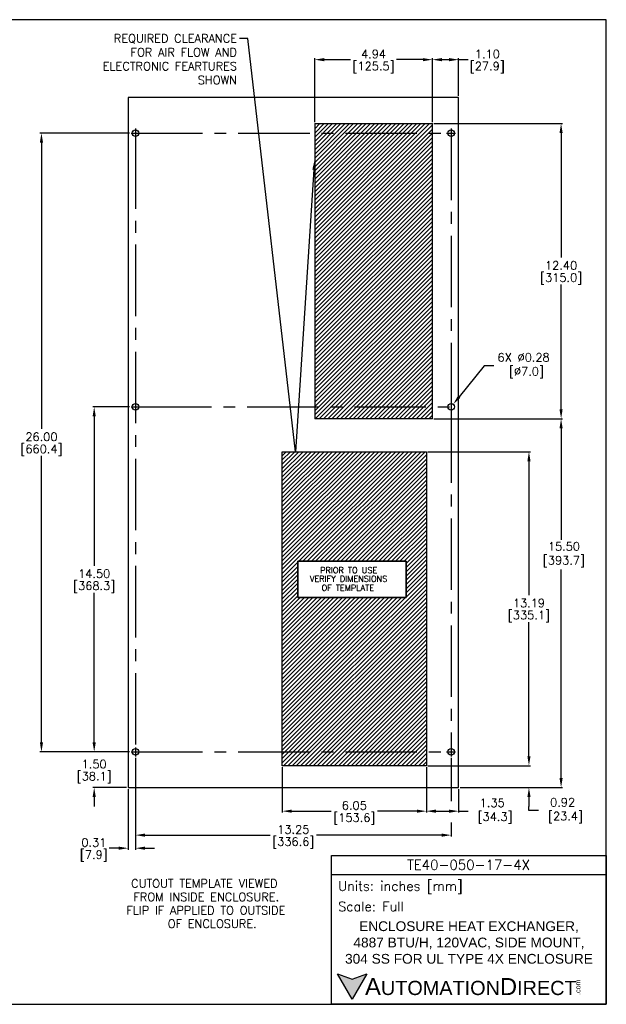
# Model space of a CAD drawing. Extents: x 897.4 to 969.3, y -8.5 to 32.8.
# Tile 4 of 4: x 944.7 to 969.3, y -8.5 to 32.8. Entities that reach past the tile are written whole.
import ezdxf
from ezdxf import colors
from ezdxf.entities.mleader import LeaderData, LeaderLine
from ezdxf.enums import TextEntityAlignment as Align
from ezdxf.math import Vec2, Vec3

# ---------------------------------------------------------------- set-up
doc = ezdxf.new("R2010")
doc.units = 0
doc.header["$LTSCALE"] = 4
doc.header["$MEASUREMENT"] = 0
doc.linetypes.add('CENTER2', pattern=[1.125, 0.75, -0.125, 0.125, -0.125])
doc.layers.get('0').update_dxf_attribs({"linetype": 'CONTINUOUS'})
doc.layers.get('DEFPOINTS').update_dxf_attribs({"linetype": 'CONTINUOUS'})
for name, color, linetype in [('CENTER', 40, 'CENTER2'), ('DIMENSIONS', 140, 'CONTINUOUS'), ('DIMENSIONS @ 1', 140, 'CONTINUOUS'), ('Hatch', 140, 'CONTINUOUS'), ('TEXT', 140, 'CONTINUOUS')]:
    doc.layers.add(name, color=color, linetype=linetype)
doc.styles.add('\\M+2ABAC\\M+2A6A11', font='txt')
doc.styles.add('ROMANS', font='romans.shx')
doc.styles.get("Standard").update_dxf_attribs({"font": 'romans.shx'})
doc.dimstyles.get("Standard").update_dxf_attribs({"dimtxt": 0.35, "dimasz": 0.4, "dimexe": 0.0625, "dimexo": 0.0625, "dimgap": 0.0625, "dimtad": 0, "dimtih": 1, "dimtoh": 1, "dimzin": 0, "dimdsep": 46, "dimtxsty": 'Standard', "dimcen": 0, "dimadec": 0, "dimazin": 0, "dimtfac": 1, "dimtofl": 0, "dimtmove": 0, "dimatfit": 3, "dimfxl": 0, "dimtolj": 1, "dimtzin": 0, "dimarcsym": 0})
pattern_1 = [(45, (902.7013, 26.75135), (-0.08838835, 0.08838835), [])]

# ---------------------------------------------------------------- blocks, each defined once
blk = doc.blocks.new('*D3')
at = {"layer": 'DEFPOINTS', "color": 0}
for p in [(949.347, 2.071), (947.8, 0.571), (949.222, 0.571)]:
    blk.add_point(p, dxfattribs=at)
at = {"layer": 'DIMENSIONS', "color": 0, "lineweight": -2}
for p, q in [((947.8, 2.471), (947.8, 2.871)), ((949.284, 2.071), (947.738, 2.071)), ((949.16, 0.571), (947.738, 0.571)), ((947.8, 0.171), (947.8, -0.229))]:
    blk.add_line(p, q, dxfattribs=at)
at = {"layer": 'DIMENSIONS', "color": 0}
for points in [[(947.733, 2.471), (947.867, 2.471), (947.8, 2.071)], [(947.733, 0.171), (947.867, 0.171), (947.8, 0.571)]]:
    blk.add_solid(points, dxfattribs=at)
at = {"layer": 'DIMENSIONS', "color": 0, "char_height": 0.35, "attachment_point": 5}
for s, insert in [('\\A1;1.50', (947.8, 1.559)), ('\\A1;[38.1]', (947.8, 0.992))]:
    blk.add_mtext(s, dxfattribs=dict(at, insert=insert))
blk = doc.blocks.new('*D4')
at = {"layer": 'DEFPOINTS', "color": 0}
for p in [(947.8, 16.571), (949.347, 16.571), (949.347, 2.071)]:
    blk.add_point(p, dxfattribs=at)
at = {"layer": 'DIMENSIONS', "color": 0, "lineweight": -2}
for p, q in [((949.284, 16.571), (947.738, 16.571)), ((947.8, 16.171), (947.8, 9.888)), ((947.8, 2.471), (947.8, 8.755)), ((949.284, 2.071), (947.738, 2.071))]:
    blk.add_line(p, q, dxfattribs=at)
at = {"layer": 'DIMENSIONS', "color": 0}
for points in [[(947.733, 16.171), (947.867, 16.171), (947.8, 16.571)], [(947.733, 2.471), (947.867, 2.471), (947.8, 2.071)]]:
    blk.add_solid(points, dxfattribs=at)
at = {"layer": 'DIMENSIONS', "color": 0, "char_height": 0.35, "attachment_point": 5}
for s, insert in [('\\A1;14.50', (947.8, 9.559)), ('\\A1;[368.3]', (947.8, 8.992))]:
    blk.add_mtext(s, dxfattribs=dict(at, insert=insert))
blk = doc.blocks.new('*D5')
at = {"layer": 'DEFPOINTS', "color": 0}
for p in [(945.586, 28.071), (949.347, 28.071), (949.347, 2.071)]:
    blk.add_point(p, dxfattribs=at)
at = {"layer": 'DIMENSIONS', "color": 0, "lineweight": -2}
for p, q in [((949.284, 28.071), (945.524, 28.071)), ((945.586, 27.671), (945.586, 15.638)), ((945.586, 2.471), (945.586, 14.505)), ((949.284, 2.071), (945.524, 2.071))]:
    blk.add_line(p, q, dxfattribs=at)
at = {"layer": 'DIMENSIONS', "color": 0}
for points in [[(945.52, 27.671), (945.653, 27.671), (945.586, 28.071)], [(945.52, 2.471), (945.653, 2.471), (945.586, 2.071)]]:
    blk.add_solid(points, dxfattribs=at)
at = {"layer": 'DIMENSIONS', "color": 0, "char_height": 0.35, "attachment_point": 5}
for s, insert in [('\\A1;26.00', (945.586, 15.309)), ('\\A1;[660.4]', (945.586, 14.742))]:
    blk.add_mtext(s, dxfattribs=dict(at, insert=insert))
blk = doc.blocks.new('*D6')
at = {"layer": 'DEFPOINTS', "color": 0}
for p in [(949.535, 1.883), (949.222, 0.571), (949.222, -1.975)]:
    blk.add_point(p, dxfattribs=at)
at = {"layer": 'DIMENSIONS', "color": 0, "lineweight": -2}
for p, q in [((949.535, 1.821), (949.535, -2.038)), ((949.222, 0.509), (949.222, -2.038)), ((948.822, -1.975), (948.422, -1.975)), ((949.935, -1.975), (950.335, -1.975))]:
    blk.add_line(p, q, dxfattribs=at)
at = {"layer": 'DIMENSIONS', "color": 0}
for points in [[(948.822, -1.908), (948.822, -2.042), (949.222, -1.975)], [(949.935, -1.908), (949.935, -2.042), (949.535, -1.975)]]:
    blk.add_solid(points, dxfattribs=at)
at = {"layer": 'DIMENSIONS', "color": 0, "char_height": 0.35, "attachment_point": 5}
for s, insert in [('\\A1;0.31', (947.785, -1.738)), ('\\A1;[7.9]', (947.785, -2.304))]:
    blk.add_mtext(s, dxfattribs=dict(at, insert=insert))
blk = doc.blocks.new('*D16')
at = {"layer": 'DEFPOINTS', "color": 0}
for p in [(949.535, 1.821), (962.785, 1.883), (962.785, -1.427)]:
    blk.add_point(p, dxfattribs=at)
at = {"layer": 'DIMENSIONS', "color": 0, "lineweight": -2}
for p, q in [((949.535, 1.758), (949.535, -1.49)), ((962.785, 1.821), (962.785, 0.001)), ((962.785, -0.896), (962.785, -1.49)), ((949.935, -1.427), (955.189, -1.427)), ((962.385, -1.427), (957.131, -1.427))]:
    blk.add_line(p, q, dxfattribs=at)
at = {"layer": 'DIMENSIONS', "color": 0}
for points in [[(949.935, -1.36), (949.935, -1.494), (949.535, -1.427)], [(962.385, -1.36), (962.385, -1.494), (962.785, -1.427)]]:
    blk.add_solid(points, dxfattribs=at)
at = {"layer": 'DIMENSIONS', "color": 0, "char_height": 0.35, "attachment_point": 5}
for s, insert in [('\\A1;13.25', (956.16, -1.19)), ('\\A1;[336.6]', (956.16, -1.756))]:
    blk.add_mtext(s, dxfattribs=dict(at, insert=insert))
blk = doc.blocks.new('*D7')
at = {"layer": 'DEFPOINTS', "color": 0}
for p in [(955.696, 1.491), (961.745, 1.491), (955.696, -0.419)]:
    blk.add_point(p, dxfattribs=at)
at = {"layer": 'DIMENSIONS', "color": 0, "lineweight": -2}
for p, q in [((955.696, 1.429), (955.696, -0.482)), ((961.745, 1.429), (961.745, -0.482)), ((956.096, -0.419), (957.75, -0.419)), ((961.345, -0.419), (959.692, -0.419))]:
    blk.add_line(p, q, dxfattribs=at)
at = {"layer": 'DIMENSIONS', "color": 0}
for points in [[(956.096, -0.353), (956.096, -0.486), (955.696, -0.419)], [(961.345, -0.353), (961.345, -0.486), (961.745, -0.419)]]:
    blk.add_solid(points, dxfattribs=at)
at = {"layer": 'DIMENSIONS', "color": 0, "char_height": 0.35, "attachment_point": 5}
for s, insert in [('\\A1;6.05', (958.721, -0.182)), ('\\A1;[153.6]', (958.721, -0.748))]:
    blk.add_mtext(s, dxfattribs=dict(at, insert=insert))
blk = doc.blocks.new('*D8')
at = {"layer": 'DEFPOINTS', "color": 0}
for p in [(961.745, 1.491), (963.097, 0.571), (963.097, -0.419)]:
    blk.add_point(p, dxfattribs=at)
at = {"layer": 'DIMENSIONS', "color": 0, "lineweight": -2}
for p, q in [((961.745, 1.429), (961.745, -0.482)), ((963.097, 0.509), (963.097, -0.482)), ((962.145, -0.419), (962.697, -0.419)), ((963.097, -0.419), (963.497, -0.419))]:
    blk.add_line(p, q, dxfattribs=at)
at = {"layer": 'DIMENSIONS', "color": 0}
for points in [[(962.145, -0.353), (962.145, -0.486), (961.745, -0.419)], [(962.697, -0.353), (962.697, -0.486), (963.097, -0.419)]]:
    blk.add_solid(points, dxfattribs=at)
at = {"layer": 'DIMENSIONS', "color": 0, "insert": (964.51, -0.419), "char_height": 0.35, "attachment_point": 5}
blk.add_mtext('\\A1;1.35\\P [34.3]', dxfattribs=at)
blk = doc.blocks.new('*D9')
at = {"layer": 'DEFPOINTS', "color": 0}
for p in [(961.745, 1.491), (966.052, 1.491), (963.097, 0.571)]:
    blk.add_point(p, dxfattribs=at)
at = {"layer": 'DIMENSIONS', "color": 0, "lineweight": -2}
for p, q in [((966.052, 1.891), (966.052, 2.291)), ((961.808, 1.491), (966.115, 1.491)), ((963.16, 0.571), (966.115, 0.571)), ((966.052, 0.171), (966.052, -0.229)), ((966.052, -0.395), (966.052, -0.229)), ((966.452, -0.395), (966.052, -0.395))]:
    blk.add_line(p, q, dxfattribs=at)
at = {"layer": 'DIMENSIONS', "color": 0}
for points in [[(965.986, 1.891), (966.119, 1.891), (966.052, 1.491)], [(965.986, 0.171), (966.119, 0.171), (966.052, 0.571)]]:
    blk.add_solid(points, dxfattribs=at)
at = {"layer": 'DIMENSIONS', "color": 0, "insert": (967.465, -0.395), "char_height": 0.35, "attachment_point": 5}
blk.add_mtext('\\A1;0.92\\P [23.4]', dxfattribs=at)
blk = doc.blocks.new('*D10')
at = {"layer": 'DEFPOINTS', "color": 0}
for p in [(961.745, 14.685), (966.052, 14.685), (961.745, 1.491)]:
    blk.add_point(p, dxfattribs=at)
at = {"layer": 'DIMENSIONS', "color": 0, "lineweight": -2}
for p, q in [((961.808, 14.685), (966.115, 14.685)), ((966.052, 14.285), (966.052, 8.655)), ((966.052, 1.891), (966.052, 7.521)), ((961.808, 1.491), (966.115, 1.491))]:
    blk.add_line(p, q, dxfattribs=at)
at = {"layer": 'DIMENSIONS', "color": 0}
for points in [[(965.986, 14.285), (966.119, 14.285), (966.052, 14.685)], [(965.986, 1.891), (966.119, 1.891), (966.052, 1.491)]]:
    blk.add_solid(points, dxfattribs=at)
at = {"layer": 'DIMENSIONS', "color": 0, "char_height": 0.35, "attachment_point": 5}
for s, insert in [('\\A1;13.19', (966.052, 8.326)), ('\\A1;[335.1]', (966.052, 7.759))]:
    blk.add_mtext(s, dxfattribs=dict(at, insert=insert))
blk = doc.blocks.new('*D11')
at = {"layer": 'DEFPOINTS', "color": 0}
for p in [(961.997, 16.071), (967.401, 16.071), (963.097, 0.571)]:
    blk.add_point(p, dxfattribs=at)
at = {"layer": 'DIMENSIONS', "color": 0, "lineweight": -2}
for p, q in [((962.06, 16.071), (967.463, 16.071)), ((967.401, 15.671), (967.401, 10.976)), ((967.401, 0.971), (967.401, 9.735)), ((963.16, 0.571), (967.463, 0.571))]:
    blk.add_line(p, q, dxfattribs=at)
at = {"layer": 'DIMENSIONS', "color": 0}
for points in [[(967.334, 15.671), (967.467, 15.671), (967.401, 16.071)], [(967.334, 0.971), (967.467, 0.971), (967.401, 0.571)]]:
    blk.add_solid(points, dxfattribs=at)
at = {"layer": 'DIMENSIONS', "color": 0, "insert": (967.401, 10.355), "char_height": 0.35, "attachment_point": 5}
blk.add_mtext('\\A1; 15.50\\P [393.7]', dxfattribs=at)
blk = doc.blocks.new('*D12')
at = {"layer": 'DEFPOINTS', "color": 0}
for p in [(961.997, 28.471), (967.401, 28.471), (961.997, 16.071)]:
    blk.add_point(p, dxfattribs=at)
at = {"layer": 'DIMENSIONS', "color": 0, "lineweight": -2}
for p, q in [((962.06, 28.471), (967.463, 28.471)), ((967.401, 28.071), (967.401, 22.838)), ((967.401, 16.471), (967.401, 21.705)), ((962.06, 16.071), (967.463, 16.071))]:
    blk.add_line(p, q, dxfattribs=at)
at = {"layer": 'DIMENSIONS', "color": 0}
for points in [[(967.334, 28.071), (967.467, 28.071), (967.401, 28.471)], [(967.334, 16.471), (967.467, 16.471), (967.401, 16.071)]]:
    blk.add_solid(points, dxfattribs=at)
at = {"layer": 'DIMENSIONS', "color": 0, "char_height": 0.35, "attachment_point": 5}
for s, insert in [('\\A1;12.40', (967.401, 22.509)), ('\\A1;[315.0]', (967.401, 21.942))]:
    blk.add_mtext(s, dxfattribs=dict(at, insert=insert))
blk = doc.blocks.new('*D13')
at = {"layer": 'DEFPOINTS', "color": 0}
for p in [(963.097, 31.156), (963.097, 29.571), (961.997, 28.471)]:
    blk.add_point(p, dxfattribs=at)
at = {"layer": 'DIMENSIONS', "color": 0, "lineweight": -2}
for p, q in [((961.997, 28.534), (961.997, 31.218)), ((962.397, 31.156), (962.697, 31.156)), ((963.097, 29.634), (963.097, 31.218)), ((963.097, 31.156), (963.497, 31.156))]:
    blk.add_line(p, q, dxfattribs=at)
at = {"layer": 'DIMENSIONS', "color": 0}
for points in [[(962.397, 31.222), (962.397, 31.089), (961.997, 31.156)], [(962.697, 31.222), (962.697, 31.089), (963.097, 31.156)]]:
    blk.add_solid(points, dxfattribs=at)
at = {"layer": 'DIMENSIONS', "color": 0, "char_height": 0.35, "attachment_point": 5}
for s, insert in [('\\A1;1.10', (964.302, 31.393)), ('\\A1;[27.9]', (964.302, 30.826))]:
    blk.add_mtext(s, dxfattribs=dict(at, insert=insert))
blk = doc.blocks.new('*D14')
at = {"layer": 'DEFPOINTS', "color": 0}
for p in [(957.057, 31.156), (957.057, 28.471), (961.997, 28.471)]:
    blk.add_point(p, dxfattribs=at)
at = {"layer": 'DIMENSIONS', "color": 0, "lineweight": -2}
for p, q in [((957.057, 28.534), (957.057, 31.218)), ((957.457, 31.156), (958.557, 31.156)), ((961.597, 31.156), (960.498, 31.156)), ((961.997, 28.534), (961.997, 31.218))]:
    blk.add_line(p, q, dxfattribs=at)
at = {"layer": 'DIMENSIONS', "color": 0}
for points in [[(957.457, 31.222), (957.457, 31.089), (957.057, 31.156)], [(961.597, 31.222), (961.597, 31.089), (961.997, 31.156)]]:
    blk.add_solid(points, dxfattribs=at)
at = {"layer": 'DIMENSIONS', "color": 0, "char_height": 0.35, "attachment_point": 5}
for s, insert in [('\\A1;4.94', (959.527, 31.393)), ('\\A1;[125.5]', (959.527, 30.826))]:
    blk.add_mtext(s, dxfattribs=dict(at, insert=insert))
blk = doc.blocks.new('*D15')
at = {"layer": 'DEFPOINTS', "color": 0}
for p in [(962.872, 16.679), (962.698, 16.463)]:
    blk.add_point(p, dxfattribs=at)
at = {"layer": 'DIMENSIONS', "color": 0, "lineweight": -2}
for p, q in [((964.173, 18.297), (963.122, 16.991)), ((964.573, 18.297), (964.173, 18.297))]:
    blk.add_line(p, q, dxfattribs=at)
at = {"layer": 'DIMENSIONS', "color": 0}
blk.add_solid([(963.07, 17.033), (963.174, 16.949), (962.872, 16.679)], dxfattribs=at)
at = {"layer": 'DIMENSIONS', "color": 0, "insert": (965.828, 18.297), "char_height": 0.35, "attachment_point": 5}
blk.add_mtext('\\A1;6X ∅0.28\\P [∅7.0]', dxfattribs=at)

msp = doc.modelspace()

# ---------------------------------------------------------------- hatches: boundary and pattern name
at = {"layer": 'Hatch'}
h = msp.add_hatch(dxfattribs=at)
h.set_pattern_fill('ANSI31', color=256)
h.set_pattern_definition(pattern_1)
h.paths.add_polyline_path([(957.057, 28.471), (961.997, 28.471), (961.997, 16.071), (957.057, 16.071)])
h = msp.add_hatch(dxfattribs=at)
h.set_pattern_fill('ANSI31', color=256)
h.set_pattern_definition(pattern_1)
h.paths.add_polyline_path([(961.745, 14.685), (961.745, 1.491), (955.696, 1.491), (955.696, 14.685)])
h.paths.add_polyline_path([(960.892, 10.082), (956.345, 10.082), (956.345, 8.555), (960.892, 8.555)], flags=16)
h.paths.add_polyline_path([(956.345, 10.082), (956.345, 8.555)], flags=0)
at = {"layer": 'TEXT'}
msp.add_hatch(color=256, dxfattribs=at).paths.add_polyline_path([(959.242, -7.259), (958.628, -7.483), (958.014, -7.259), (958.628, -8.323)])

# ---------------------------------------------------------------- linework, layer by layer
for p, q in [((949.222, 29.571), (949.222, 0.571)), ((963.097, 29.571), (949.222, 29.571)), ((963.097, 0.571), (963.097, 29.571)), ((957.057, 28.471), (961.997, 28.471)), ((957.057, 28.471), (957.057, 16.071)), ((961.997, 16.071), (961.997, 28.471)), ((961.997, 16.071), (957.057, 16.071)), ((955.696, 1.491), (955.696, 14.685)), ((955.696, 14.685), (961.745, 14.685)), ((961.745, 14.685), (961.745, 1.491)), ((956.345, 10.082), (960.892, 10.082)), ((956.345, 8.555), (956.345, 10.082)), ((960.892, 10.082), (956.345, 10.082)), ((956.345, 10.082), (956.345, 8.555)), ((960.892, 10.082), (960.892, 8.555)), ((960.892, 8.555), (960.892, 10.082)), ((960.892, 8.555), (956.345, 8.555)), ((956.345, 8.555), (960.892, 8.555)), ((961.745, 1.491), (955.696, 1.491)), ((949.222, 0.571), (963.097, 0.571))]:
    msp.add_line(p, q)
for centre in [(949.535, 28.071), (962.785, 28.071), (949.535, 16.571), (962.785, 16.571), (949.535, 2.071), (962.785, 2.071)]:
    msp.add_circle(centre, 0.139)
at = {"layer": 'CENTER'}
for p, q in [((949.535, 28.259), (949.535, 27.883)), ((962.785, 28.259), (962.785, 16.759)), ((949.347, 28.071), (962.597, 28.071)), ((949.535, 27.883), (949.535, 2.259)), ((962.597, 28.071), (962.973, 28.071)), ((949.347, 16.571), (949.723, 16.571)), ((949.723, 16.571), (962.973, 16.571)), ((962.785, 16.759), (962.785, 16.383)), ((962.785, 16.383), (962.785, 1.883)), ((949.347, 2.071), (962.597, 2.071)), ((949.535, 2.259), (949.535, 1.883)), ((962.597, 2.071), (962.973, 2.071))]:
    msp.add_line(p, q, dxfattribs=at)
at = {"layer": 'DEFPOINTS'}
msp.add_lwpolyline([(897.409, -8.534), (969.299, -8.534), (969.299, 32.835), (897.409, 32.835)], close=True, dxfattribs=at)
at = {"layer": 'TEXT'}
msp.add_line((957.768, -3.077), (969.299, -3.077), dxfattribs=at)
for points in [[(957.768, -8.534), (957.768, -2.282), (969.299, -2.282), (969.299, -8.534)], [(959.242, -7.259), (958.628, -8.323), (958.014, -7.259), (958.628, -7.483)]]:
    msp.add_lwpolyline(points, close=True, dxfattribs=at)

# ---------------------------------------------------------------- texts
for s, height, p in [('PRIOR TO USE', 0.25, (957.285, 9.83)), ('VERIFY DIMENSIONS', 0.25, (956.85, 9.47)), ('OF TEMPLATE', 0.25, (957.347, 9.088)), ('CUTOUT TEMPLATE VIEWED', 0.35, (949.352, -3.283)), ('FROM INSIDE ENCLOSURE.', 0.35, (949.444, -3.847)), ('FLIP IF APPLIED TO OUTSIDE', 0.35, (949.151, -4.411)), ('OF ENCLOSURE.', 0.35, (950.887, -4.975))]:
    msp.add_text(s, height=height, dxfattribs=at).set_placement(p, align=Align.TOP_LEFT)
for s, insert, char_height, width, attachment_point, style in [('TE40-050-17-4X', (963.515, -2.674), 0.41105, 7.73736, 5, 'ROMANS'), (' Units: inches [mm]', (957.768, -3.63), 0.39741, 11.53066, 4, 'ROMANS'), (' Scale: Full', (957.768, -4.425), 0.39741, 11.53066, 4, 'ROMANS'), ('{\\fArial|b0|i0|c0|p34;     \\H1.2x;A\\H0.8333x;UTOMATION\\H1.2x;D\\H0.8333x;IRECT}', (958.014, -7.791), 0.59611, 10.09792, 4, '\\M+2ABAC\\M+2A6A11')]:
    msp.add_mtext(s, dxfattribs=dict(at, insert=insert, char_height=char_height, width=width, attachment_point=attachment_point, style=style))
at = {"layer": 'TEXT', "insert": (963.533, -5.94), "char_height": 0.41105, "width": 10.91525, "attachment_point": 5}
msp.add_mtext('{\\fArial|b0|i0|c0|p34;ENCLOSURE HEAT EXCHANGER,\\P4887 BTU/H, 120VAC, SIDE MOUNT,\\P304 SS FOR UL TYPE 4X ENCLOSURE}', dxfattribs=at)
at = {"layer": 'TEXT', "insert": (967.998, -8.141), "char_height": 0.2146, "width": 0.63593, "attachment_point": 1, "rotation": 90, "style": '\\M+2ABAC\\M+2A6A11'}
msp.add_mtext('{\\fArial|b0|i0|c0|p34;.com}', dxfattribs=at)

# ---------------------------------------------------------------- dimensions: what is measured, and where the dimension line sits
at = {"layer": 'DIMENSIONS @ 1'}
for base, p1, p2, picture, middle in [((957.057, 31.156), (961.997, 28.471), (957.057, 28.471), '*D14', (959.527, 31.156)), ((963.097, 31.156), (961.997, 28.471), (963.097, 29.571), '*D13', (964.302, 31.156)), ((949.222, -1.975), (949.535, 1.883), (949.222, 0.571), '*D6', (947.785, -1.975)), ((962.785, -1.427), (949.535, 1.821), (962.785, 1.883), '*D16', (956.16, -1.427)), ((955.696, -0.419), (961.745, 1.491), (955.696, 1.491), '*D7', (958.721, -0.419))]:
    dim = msp.add_linear_dim(base=base, p1=p1, p2=p2, dimstyle='Standard', override={"dimscale": 1, "dimpost": '\\X', "dimtix": 0, "dimtofl": 0, "dimtmove": 0, "dimatfit": 3}, dxfattribs=at)
    dim.commit()
    dim.dimension.update_dxf_attribs({"geometry": picture, "text_midpoint": middle})
for base, p1, p2, picture, middle in [((967.401, 28.471), (961.997, 16.071), (961.997, 28.471), '*D12', (967.401, 22.271)), ((945.586, 28.071), (949.347, 2.071), (949.347, 28.071), '*D5', (945.586, 15.071)), ((947.8, 16.571), (949.347, 2.071), (949.347, 16.571), '*D4', (947.8, 9.321)), ((966.052, 14.685), (961.745, 1.491), (961.745, 14.685), '*D10', (966.052, 8.088)), ((947.8, 0.571), (949.347, 2.071), (949.222, 0.571), '*D3', (947.8, 1.321))]:
    dim = msp.add_linear_dim(base=base, p1=p1, p2=p2, angle=90, dimstyle='Standard', override={"dimscale": 1, "dimpost": '\\X', "dimtix": 0, "dimtofl": 0, "dimtmove": 0, "dimatfit": 3}, dxfattribs=at)
    dim.commit()
    dim.dimension.update_dxf_attribs({"geometry": picture, "text_midpoint": middle})
dim = msp.add_diameter_dim_2p(p1=(962.698, 16.463), p2=(962.872, 16.679), text='6X <>', dimstyle='Standard', override={"dimscale": 1, "dimpost": '\\X', "dimtix": 0, "dimtofl": 0, "dimtmove": 0, "dimatfit": 3}, dxfattribs=at)
dim.commit()
dim.dimension.update_dxf_attribs({"geometry": '*D15', "text_midpoint": (965.828, 18.297), "dimtype": 131})
dim = msp.add_linear_dim(base=(967.401, 16.071), p1=(963.097, 0.571), p2=(961.997, 16.071), angle=90, text=' <>', dimstyle='Standard', override={"dimscale": 1, "dimpost": '\\X', "dimtix": 0, "dimtofl": 0, "dimtmove": 0, "dimatfit": 3}, dxfattribs=at)
dim.commit()
dim.dimension.update_dxf_attribs({"geometry": '*D11', "text_midpoint": (967.401, 10.355), "dimtype": 128})
dim = msp.add_linear_dim(base=(966.052, 1.491), p1=(963.097, 0.571), p2=(961.745, 1.491), angle=90, dimstyle='Standard', override={"dimscale": 1, "dimpost": '\\X', "dimtix": 0, "dimtofl": 0, "dimtmove": 1, "dimatfit": 3}, dxfattribs=at)
dim.commit()
dim.dimension.update_dxf_attribs({"geometry": '*D9', "text_midpoint": (966.633, -0.395), "dimtype": 128})
dim = msp.add_linear_dim(base=(963.097, -0.419), p1=(961.745, 1.491), p2=(963.097, 0.571), dimstyle='Standard', override={"dimscale": 1, "dimpost": '\\X', "dimtix": 0, "dimtofl": 0, "dimtmove": 0, "dimatfit": 3}, dxfattribs=at)
dim.commit()
dim.dimension.update_dxf_attribs({"geometry": '*D8', "text_midpoint": (964.51, -0.419), "dimtype": 128})

# ---------------------------------------------------------------- leaders
at = {"layer": 'TEXT'}
ml = msp.add_multileader_mtext('Standard', dxfattribs=at)
ml.set_content('REQUIRED CLEARANCE\\PFOR AIR FLOW AND\\PELECTRONIC FEARTURES\\PSHOWN', color=256)
ml.set_leader_properties()
ml.build(insert=Vec2(0, 0))
ml.multileader.update_dxf_attribs({"dogleg_length": 0.36, "arrow_head_size": 0.4})
ctx = ml.context
ctx.base_point, ctx.char_height, ctx.arrow_head_size, ctx.landing_gap_size, ctx.plane_origin = Vec3(947.464, 32.049), 0.35, 0.4, 0.1, Vec3(957.01, 26.078)
ctx.text_align_type = 2
notes = []
notes.append((ctx, [(0, (1, 1, 0), (954.257, 32.049), (-1, 0), 0.36, [(1, [(957.05, 26.935), (956.254, 14.674)], 0, [])])]))
ctx.mtext.insert, ctx.mtext.alignment, ctx.mtext.flow_direction = Vec3(953.797, 32.224), 3, 5
for ctx, leaders in notes:
    for number, flags, end, landing, length, lines in leaders:
        leader = LeaderData()
        leader.index, (leader.has_last_leader_line, leader.has_dogleg_vector, leader.attachment_direction) = number, flags
        leader.last_leader_point, leader.dogleg_vector, leader.dogleg_length = Vec3(end), Vec3(landing), length
        for number, points, colour, breaks in lines:
            line = LeaderLine()
            line.index, line.vertices, line.color, line.breaks = number, Vec3.list(points), colors.encode_raw_color(colour), breaks
            leader.lines.append(line)
        ctx.leaders.append(leader)

doc.saveas('drawing.dxf')
